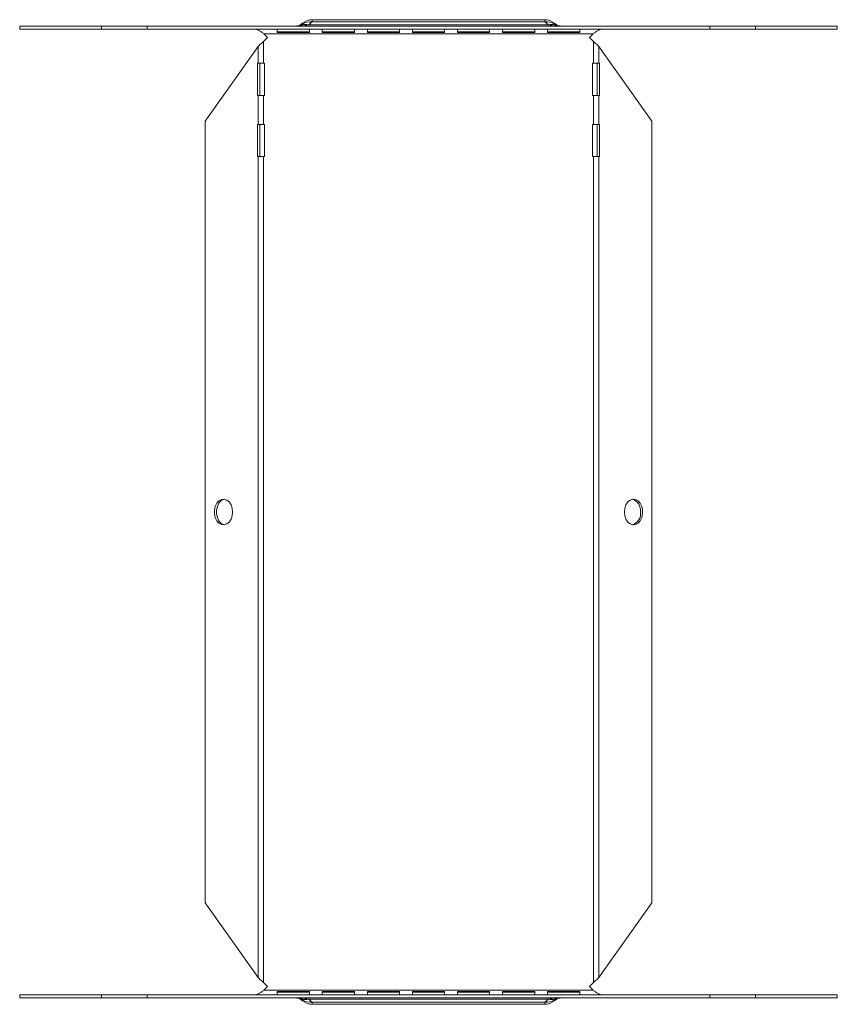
# Model space of a CAD drawing. Header units: millimetres. Extents: x -110 to 3011, y -971 to 757.
# Tile 9 of 13: x 1908 to 2162, y -391 to -84. Entities that reach past the tile are written whole.
import ezdxf

# ---------------------------------------------------------------- set-up
doc = ezdxf.new("R2010")
doc.units = ezdxf.units.MM

msp = doc.modelspace()

# ---------------------------------------------------------------- linework, layer by layer
at = {"color": 7, "linetype": 'Continuous', "lineweight": 15}
for p, q in [((2071.1, -85.13), (1998.53, -85.13)), ((2070.82, -84.43), (1998.82, -84.43)), ((1907.77, -86.43), (1907.77, -87.33)), ((1933.23, -86.43), (1907.77, -86.43)), ((1933.23, -87.33), (1907.77, -87.33)), ((1933.23, -86.43), (1933.23, -87.33)), ((1947.37, -86.43), (1933.23, -86.43)), ((1947.37, -87.33), (1933.23, -87.33)), ((1947.37, -86.43), (1947.37, -87.33)), ((2122.26, -86.43), (1947.37, -86.43)), ((2122.26, -87.33), (1947.37, -87.33)), ((1987.82, -87.39), (1997.82, -87.39)), ((1987.82, -88.43), (1987.82, -87.39)), ((1997.82, -88.19), (1987.82, -88.19)), ((1997.82, -88.43), (1987.82, -88.43)), ((2072.15, -86.01), (1997.48, -86.01)), ((1997.82, -87.39), (1997.82, -88.43)), ((2001.82, -87.39), (2011.82, -87.39)), ((2001.82, -88.43), (2001.82, -87.39)), ((2011.82, -88.19), (2001.82, -88.19)), ((2011.82, -88.43), (2001.82, -88.43)), ((2011.82, -87.39), (2011.82, -88.43)), ((2015.82, -87.39), (2025.82, -87.39)), ((2015.82, -88.43), (2015.82, -87.39)), ((2025.82, -88.19), (2015.82, -88.19)), ((2025.82, -88.43), (2015.82, -88.43)), ((2025.82, -87.39), (2025.82, -88.43)), ((2029.82, -87.39), (2039.82, -87.39)), ((2029.82, -88.43), (2029.82, -87.39)), ((2039.82, -88.19), (2029.82, -88.19)), ((2039.82, -88.43), (2029.82, -88.43)), ((2039.82, -87.39), (2039.82, -88.43)), ((2043.82, -87.39), (2053.82, -87.39)), ((2043.82, -88.43), (2043.82, -87.39)), ((2053.82, -88.19), (2043.82, -88.19)), ((2053.82, -88.43), (2043.82, -88.43)), ((2053.82, -87.39), (2053.82, -88.43)), ((2057.82, -87.39), (2067.82, -87.39)), ((2057.82, -88.43), (2057.82, -87.39)), ((2067.82, -88.19), (2057.82, -88.19)), ((2067.82, -88.43), (2057.82, -88.43)), ((2067.82, -87.39), (2067.82, -88.43)), ((2071.82, -87.39), (2081.82, -87.39)), ((2071.82, -88.43), (2071.82, -87.39)), ((2081.82, -88.19), (2071.82, -88.19)), ((2081.82, -88.43), (2071.82, -88.43)), ((2081.82, -87.39), (2081.82, -88.43)), ((2122.26, -86.43), (2122.26, -87.33)), ((2136.4, -86.43), (2122.26, -86.43)), ((2136.4, -87.33), (2122.26, -87.33)), ((2136.4, -87.33), (2136.4, -86.43)), ((2161.86, -86.43), (2136.4, -86.43)), ((2161.86, -87.33), (2136.4, -87.33)), ((2161.86, -87.33), (2161.86, -86.43)), ((1984.82, -89.98), (1983.58, -91.21)), ((1983.58, -97.98), (1983.58, -91.21)), ((2085.96, -88.83), (1983.67, -88.83)), ((1983.67, -88.83), (1984.82, -89.98)), ((2084.82, -89.98), (2085.96, -88.83)), ((2086.05, -91.21), (2084.82, -89.98)), ((2086.05, -97.98), (2086.05, -91.21)), ((1981.88, -92.75), (1965.46, -115.98)), ((1981.88, -97.98), (1981.88, -92.75)), ((2087.75, -97.98), (2087.75, -92.75)), ((2104.18, -115.98), (2087.75, -92.75)), ((1981.88, -97.98), (1981.72, -97.98)), ((1981.72, -97.98), (1981.72, -107.98)), ((1981.88, -97.98), (1983.58, -97.98)), ((1982.35, -107.98), (1982.35, -97.98)), ((1983.82, -97.98), (1983.58, -97.98)), ((1983.82, -107.98), (1983.82, -97.98)), ((2086.05, -97.98), (2085.82, -97.98)), ((2085.82, -97.98), (2085.82, -107.98)), ((2086.05, -97.98), (2087.75, -97.98)), ((2087.28, -97.98), (2087.28, -107.98)), ((2087.91, -97.98), (2087.75, -97.98)), ((2087.91, -107.98), (2087.91, -97.98)), ((1981.72, -107.98), (1981.88, -107.98)), ((1981.88, -116.98), (1981.88, -107.98)), ((1983.58, -107.98), (1981.88, -107.98)), ((1983.58, -107.98), (1983.82, -107.98)), ((1983.58, -116.98), (1983.58, -107.98)), ((2085.82, -107.98), (2086.05, -107.98)), ((2086.05, -116.98), (2086.05, -107.98)), ((2087.75, -107.98), (2086.05, -107.98)), ((2087.75, -116.98), (2087.75, -107.98)), ((2087.75, -107.98), (2087.91, -107.98)), ((1965.46, -115.98), (1965.46, -358.98)), ((2104.18, -358.98), (2104.18, -115.98)), ((1981.88, -116.98), (1981.72, -116.98)), ((1981.72, -116.98), (1981.72, -126.98)), ((1981.88, -116.98), (1983.58, -116.98)), ((1982.35, -126.98), (1982.35, -116.98)), ((1983.82, -116.98), (1983.58, -116.98)), ((1983.82, -126.98), (1983.82, -116.98)), ((2086.05, -116.98), (2085.82, -116.98)), ((2085.82, -116.98), (2085.82, -126.98)), ((2086.05, -116.98), (2087.75, -116.98)), ((2087.28, -116.98), (2087.28, -126.98)), ((2087.91, -116.98), (2087.75, -116.98)), ((2087.91, -126.98), (2087.91, -116.98)), ((1981.72, -126.98), (1981.88, -126.98)), ((1981.88, -382.21), (1981.88, -126.98)), ((1983.58, -126.98), (1981.88, -126.98)), ((1983.58, -383.75), (1983.58, -126.98)), ((1983.58, -126.98), (1983.82, -126.98)), ((2085.82, -126.98), (2086.05, -126.98)), ((2086.05, -383.75), (2086.05, -126.98)), ((2087.75, -126.98), (2086.05, -126.98)), ((2087.75, -382.21), (2087.75, -126.98)), ((2087.75, -126.98), (2087.91, -126.98)), ((1965.46, -358.98), (1981.88, -382.21)), ((2087.75, -382.21), (2104.18, -358.98)), ((1983.58, -383.75), (1984.82, -384.98)), ((1984.82, -384.98), (1983.67, -386.13)), ((2084.82, -384.98), (2086.05, -383.75)), ((2085.96, -386.13), (2084.82, -384.98)), ((1907.77, -387.63), (1907.77, -388.53)), ((1907.77, -387.63), (1933.23, -387.63)), ((1907.77, -388.53), (1933.23, -388.53)), ((1933.23, -387.63), (1933.23, -388.53)), ((1933.23, -387.63), (1947.37, -387.63)), ((1933.23, -388.53), (1947.37, -388.53)), ((1947.37, -388.53), (1947.37, -387.63)), ((1947.37, -387.63), (2122.26, -387.63)), ((1947.37, -388.53), (2122.26, -388.53)), ((2085.96, -386.13), (1983.67, -386.13)), ((1987.82, -386.53), (1997.82, -386.53)), ((1987.82, -387.57), (1987.82, -386.53)), ((1987.82, -386.77), (1997.82, -386.77)), ((1997.82, -387.57), (1987.82, -387.57)), ((1997.82, -386.53), (1997.82, -387.57)), ((2001.82, -386.53), (2011.82, -386.53)), ((2001.82, -387.57), (2001.82, -386.53)), ((2001.82, -386.77), (2011.82, -386.77)), ((2011.82, -387.57), (2001.82, -387.57)), ((2011.82, -386.53), (2011.82, -387.57)), ((2015.82, -386.53), (2025.82, -386.53)), ((2015.82, -387.57), (2015.82, -386.53)), ((2015.82, -386.77), (2025.82, -386.77)), ((2025.82, -387.57), (2015.82, -387.57)), ((2025.82, -386.53), (2025.82, -387.57)), ((2029.82, -386.53), (2039.82, -386.53)), ((2029.82, -387.57), (2029.82, -386.53)), ((2029.82, -386.77), (2039.82, -386.77)), ((2039.82, -387.57), (2029.82, -387.57)), ((2039.82, -386.53), (2039.82, -387.57)), ((2043.82, -386.53), (2053.82, -386.53)), ((2043.82, -387.57), (2043.82, -386.53)), ((2043.82, -386.77), (2053.82, -386.77)), ((2053.82, -387.57), (2043.82, -387.57)), ((2053.82, -386.53), (2053.82, -387.57)), ((2057.82, -386.53), (2067.82, -386.53)), ((2057.82, -387.57), (2057.82, -386.53)), ((2057.82, -386.77), (2067.82, -386.77)), ((2067.82, -387.57), (2057.82, -387.57)), ((2067.82, -386.53), (2067.82, -387.57)), ((2071.82, -386.53), (2081.82, -386.53)), ((2071.82, -387.57), (2071.82, -386.53)), ((2071.82, -386.77), (2081.82, -386.77)), ((2081.82, -387.57), (2071.82, -387.57)), ((2081.82, -386.53), (2081.82, -387.57)), ((2122.26, -388.53), (2122.26, -387.63)), ((2122.26, -387.63), (2136.4, -387.63)), ((2122.26, -388.53), (2136.4, -388.53)), ((2136.4, -388.53), (2136.4, -387.63)), ((2136.4, -387.63), (2161.86, -387.63)), ((2136.4, -388.53), (2161.86, -388.53)), ((2161.86, -388.53), (2161.86, -387.63)), ((1997.48, -388.95), (2072.15, -388.95)), ((1998.53, -389.83), (2071.1, -389.83)), ((1998.82, -390.53), (2070.82, -390.53))]:
    msp.add_line(p, q, dxfattribs=at)
at = {"color": 7, "linetype": 'Continuous', "lineweight": 15, "flags": 128}
for points in [[(1973.94, -237.48), (1973.81, -238.66), (1973.45, -239.73), (1972.88, -240.61), (1972.15, -241.2), (1971.32, -241.47), (1970.48, -241.38), (1969.7, -240.94), (1969.04, -240.2), (1968.56, -239.22), (1968.32, -238.08), (1968.32, -236.88), (1968.56, -235.74), (1969.04, -234.76), (1969.7, -234.02), (1970.48, -233.58), (1971.32, -233.49), (1972.15, -233.76), (1972.88, -234.35), (1973.45, -235.23), (1973.81, -236.3), (1973.94, -237.48)], [(1971.43, -233.5), (1971.12, -233.58), (1970.33, -234.02), (1969.67, -234.76), (1969.2, -235.74), (1968.95, -236.88), (1968.95, -238.08), (1969.2, -239.22), (1969.67, -240.2), (1970.33, -240.94), (1971.12, -241.38), (1971.43, -241.45)], [(2095.69, -237.48), (2095.82, -238.66), (2096.18, -239.73), (2096.76, -240.61), (2097.49, -241.2), (2098.31, -241.47), (2099.15, -241.38), (2099.93, -240.94), (2100.59, -240.2), (2101.07, -239.22), (2101.32, -238.08), (2101.32, -236.88), (2101.07, -235.74), (2100.59, -234.76), (2099.93, -234.02), (2099.15, -233.58), (2098.31, -233.49), (2097.49, -233.76), (2096.76, -234.35), (2096.18, -235.23), (2095.82, -236.3), (2095.69, -237.48)]]:
    msp.add_lwpolyline(points, dxfattribs=at)
at = {"color": 7, "linetype": 'Continuous', "lineweight": 15}
for centre, radius, start, end in [((1993.19, -82.53), 3.9, 270, 309.1695), ((1998.82, -89.43), 5, 90, 129.1695), ((1997.94, -89.5), 4.41, 82.3327, 120.6646), ((2070.82, -89.43), 5, 50.8305, 90), ((2071.69, -89.5), 4.41, 59.3354, 97.6673), ((2076.44, -82.53), 3.9, 230.8305, 270), ((1993.47, -82.67), 3.76, 270.0566, 306.1241), ((1994.01, -82.83), 3.6, 270.0375, 294.9804), ((1996.66, -89.64), 3.72, 77.2194, 107.6312), ((2072.97, -89.64), 3.72, 72.3688, 102.7806), ((2076.16, -82.67), 3.76, 233.8759, 269.9434), ((2075.62, -82.83), 3.6, 245.0196, 269.9625), ((2096.95, -237.07), 3.78, 353.8379, 70.7124), ((2097.06, -237.95), 3.69, 288.0948, 7.355), ((1993.19, -392.43), 3.9, 50.8305, 90), ((1993.47, -392.29), 3.76, 53.8759, 89.9434), ((1994.01, -392.13), 3.6, 65.0196, 89.9625), ((2076.16, -392.29), 3.76, 90.0566, 126.1241), ((2076.44, -392.43), 3.9, 90, 129.1695), ((2075.62, -392.13), 3.6, 90.0375, 114.9804), ((1996.66, -385.32), 3.72, 252.3688, 282.7806), ((1998.82, -385.53), 5, 230.8305, 270), ((1997.94, -385.46), 4.41, 239.3354, 277.6673), ((2070.82, -385.53), 5, 270, 309.1695), ((2071.69, -385.46), 4.41, 262.3327, 300.6646), ((2072.97, -385.32), 3.72, 257.2194, 287.6312)]:
    msp.add_arc(centre, radius, start, end, dxfattribs=at)
for points, knots in [([(1995.66, -85.55), (1995.66, -85.55), (1995.66, -85.57), (1995.67, -85.62), (1995.68, -85.66), (1995.69, -85.71)], [0, 0, 0, 0, 0.5, 0.5, 1, 1, 1, 1]), ([(1998.53, -85.13), (1998.39, -85.28), (1998.24, -85.43), (1997.89, -85.73), (1997.7, -85.87), (1997.48, -86.01)], [0, 0, 0, 0, 0.5, 0.5, 1, 1, 1, 1]), ([(1998.82, -84.43), (1998.82, -84.43), (1998.81, -84.45), (1998.79, -84.51), (1998.77, -84.55), (1998.7, -84.73), (1998.63, -84.9), (1998.53, -85.13)], [0, 0, 0, 0, 0.25, 0.25, 0.5, 0.5, 1, 1, 1, 1]), ([(2071.1, -85.13), (2071, -84.9), (2070.93, -84.73), (2070.86, -84.55), (2070.84, -84.51), (2070.82, -84.45), (2070.82, -84.43), (2070.82, -84.43)], [0, 0, 0, 0, 0.5, 0.5, 0.75, 0.75, 1, 1, 1, 1]), ([(2072.15, -86.01), (2071.93, -85.87), (2071.74, -85.73), (2071.39, -85.43), (2071.24, -85.28), (2071.1, -85.13)], [0, 0, 0, 0, 0.5, 0.5, 1, 1, 1, 1]), ([(2073.94, -85.71), (2073.95, -85.66), (2073.96, -85.62), (2073.97, -85.57), (2073.97, -85.55), (2073.97, -85.55)], [0, 0, 0, 0, 0.5, 0.5, 1, 1, 1, 1]), ([(1980.6, -87.33), (1980.86, -87.33), (1981.11, -87.37), (1981.62, -87.52), (1981.88, -87.63), (1982.39, -87.91), (1982.65, -88.08), (1983.16, -88.44), (1983.41, -88.63), (1983.67, -88.83)], [0, 0, 0, 0, 0.25, 0.25, 0.5, 0.5, 0.75, 0.75, 1, 1, 1, 1]), ([(1997.48, -86.01), (1997.05, -86.16), (1996.61, -86.26), (1995.72, -86.4), (1995.27, -86.43), (1994.82, -86.43)], [0, 0, 0, 0, 0.5, 0.5, 1, 1, 1, 1]), ([(1995.53, -86.09), (1995.42, -86.22), (1995.3, -86.3), (1995.06, -86.41), (1994.94, -86.43), (1994.82, -86.43)], [0, 0, 0, 0, 0.5, 0.5, 1, 1, 1, 1]), ([(2072.15, -86.01), (2072.58, -86.16), (2073.02, -86.26), (2073.91, -86.4), (2074.36, -86.43), (2074.82, -86.43)], [0, 0, 0, 0, 0.5, 0.5, 1, 1, 1, 1]), ([(2074.1, -86.09), (2074.21, -86.22), (2074.33, -86.3), (2074.57, -86.41), (2074.69, -86.43), (2074.82, -86.43)], [0, 0, 0, 0, 0.5, 0.5, 1, 1, 1, 1]), ([(2085.96, -88.83), (2086.22, -88.63), (2086.47, -88.44), (2086.98, -88.08), (2087.24, -87.91), (2087.75, -87.63), (2088.01, -87.52), (2088.52, -87.37), (2088.77, -87.33), (2089.03, -87.33)], [0, 0, 0, 0, 0.25, 0.25, 0.5, 0.5, 0.75, 0.75, 1, 1, 1, 1]), ([(1983.58, -91.21), (1983.27, -91.47), (1982.95, -91.72), (1982.37, -92.23), (1982.11, -92.49), (1981.88, -92.75)], [0, 0, 0, 0, 0.5, 0.5, 1, 1, 1, 1]), ([(2087.75, -92.75), (2087.52, -92.49), (2087.26, -92.23), (2086.68, -91.72), (2086.36, -91.47), (2086.05, -91.21)], [0, 0, 0, 0, 0.5, 0.5, 1, 1, 1, 1]), ([(1981.88, -382.21), (1982.11, -382.47), (1982.37, -382.72), (1982.95, -383.23), (1983.27, -383.49), (1983.58, -383.75)], [0, 0, 0, 0, 0.5, 0.5, 1, 1, 1, 1]), ([(2086.05, -383.75), (2086.36, -383.49), (2086.68, -383.23), (2087.26, -382.72), (2087.52, -382.47), (2087.75, -382.21)], [0, 0, 0, 0, 0.5, 0.5, 1, 1, 1, 1]), ([(1983.67, -386.13), (1983.41, -386.32), (1983.16, -386.52), (1982.65, -386.88), (1982.39, -387.05), (1981.88, -387.33), (1981.62, -387.44), (1981.11, -387.59), (1980.86, -387.63), (1980.6, -387.63)], [0, 0, 0, 0, 0.25, 0.25, 0.5, 0.5, 0.75, 0.75, 1, 1, 1, 1]), ([(1995.53, -388.87), (1995.42, -388.74), (1995.3, -388.66), (1995.06, -388.55), (1994.94, -388.53), (1994.82, -388.53)], [0, 0, 0, 0, 0.5, 0.5, 1, 1, 1, 1]), ([(1997.48, -388.95), (1997.05, -388.8), (1996.61, -388.7), (1995.72, -388.56), (1995.27, -388.53), (1994.82, -388.53)], [0, 0, 0, 0, 0.5, 0.5, 1, 1, 1, 1]), ([(2072.15, -388.95), (2072.58, -388.8), (2073.02, -388.7), (2073.91, -388.56), (2074.36, -388.53), (2074.82, -388.53)], [0, 0, 0, 0, 0.5, 0.5, 1, 1, 1, 1]), ([(2074.1, -388.87), (2074.21, -388.74), (2074.33, -388.66), (2074.57, -388.55), (2074.69, -388.53), (2074.82, -388.53)], [0, 0, 0, 0, 0.5, 0.5, 1, 1, 1, 1]), ([(2089.03, -387.63), (2088.77, -387.63), (2088.52, -387.59), (2088.01, -387.44), (2087.75, -387.33), (2087.24, -387.05), (2086.98, -386.88), (2086.47, -386.52), (2086.22, -386.32), (2085.96, -386.13)], [0, 0, 0, 0, 0.25, 0.25, 0.5, 0.5, 0.75, 0.75, 1, 1, 1, 1]), ([(1995.69, -389.25), (1995.68, -389.3), (1995.67, -389.34), (1995.66, -389.39), (1995.66, -389.4), (1995.66, -389.4)], [0, 0, 0, 0, 0.5, 0.5, 1, 1, 1, 1]), ([(1997.48, -388.95), (1997.7, -389.09), (1997.89, -389.23), (1998.24, -389.53), (1998.39, -389.68), (1998.53, -389.83)], [0, 0, 0, 0, 0.5, 0.5, 1, 1, 1, 1]), ([(1998.53, -389.83), (1998.63, -390.06), (1998.7, -390.23), (1998.77, -390.41), (1998.79, -390.45), (1998.81, -390.51), (1998.82, -390.53), (1998.82, -390.53)], [0, 0, 0, 0, 0.5, 0.5, 0.75, 0.75, 1, 1, 1, 1]), ([(2070.82, -390.53), (2070.82, -390.53), (2070.82, -390.51), (2070.84, -390.45), (2070.86, -390.41), (2070.93, -390.23), (2071, -390.06), (2071.1, -389.83)], [0, 0, 0, 0, 0.25, 0.25, 0.5, 0.5, 1, 1, 1, 1]), ([(2071.1, -389.83), (2071.24, -389.68), (2071.39, -389.53), (2071.74, -389.23), (2071.93, -389.09), (2072.15, -388.95)], [0, 0, 0, 0, 0.5, 0.5, 1, 1, 1, 1]), ([(2073.97, -389.4), (2073.97, -389.4), (2073.97, -389.39), (2073.96, -389.34), (2073.95, -389.3), (2073.94, -389.25)], [0, 0, 0, 0, 0.5, 0.5, 1, 1, 1, 1])]:
    msp.add_open_spline(points, degree=3, knots=knots, dxfattribs=at)
for points in [[(1995.69, -85.71), (1995.66, -85.84), (1995.61, -85.97), (1995.53, -86.09)], [(2074.1, -86.09), (2074.02, -85.97), (2073.97, -85.84), (2073.94, -85.71)], [(1995.53, -388.87), (1995.61, -388.99), (1995.66, -389.12), (1995.69, -389.25)], [(2073.94, -389.25), (2073.97, -389.12), (2074.02, -388.99), (2074.1, -388.87)]]:
    msp.add_open_spline(points, degree=3, dxfattribs=at)

doc.saveas('drawing.dxf')
